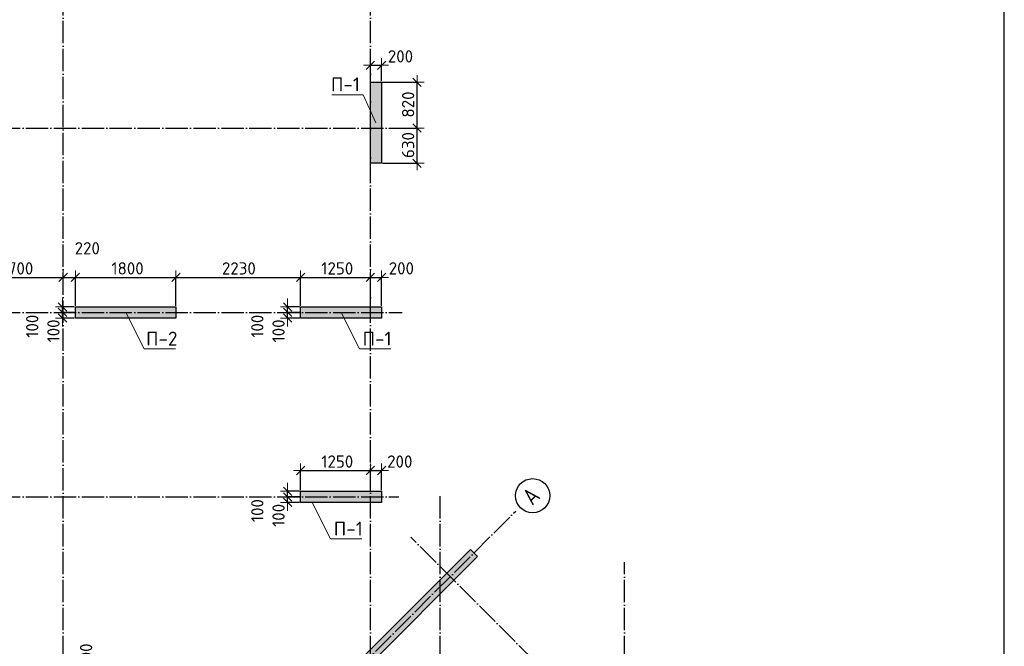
# Model space of a CAD drawing. Header units: millimetres. Extents: x -3495 to 109513, y -3287 to 62337.
# Tile 33 of 41: x 57622 to 75250, y 19126 to 30338. Entities that reach past the tile are written whole.
import ezdxf

# ---------------------------------------------------------------- set-up
doc = ezdxf.new("R2010")
doc.units = ezdxf.units.MM
doc.header["$PDMODE"] = 65
doc.linetypes.add('______11', pattern=[500, 400, -50, 0, -50])
doc.linetypes.add('______5', pattern=[1100, 800, -100, 100, -100])
for name, color, linetype, lineweight in [('Standard', 7, 'Continuous', 25), ('Высотная отметка (отверстия)', 7, 'Continuous', 13), ('Размерная линия_ общее', 7, 'Continuous', 13)]:
    doc.layers.add(name, color=color, linetype=linetype, lineweight=lineweight)
doc.layers.add('Осевая линия_ общее', color=7, linetype='______5', lineweight=13, true_color=0xa0a0a0)
doc.styles.add('ISOCPEUR', font='ISOCPEUR')
doc.dimstyles.new('DIMSTYLE_11', dxfattribs={"dimtxt": 220, "dimasz": 250, "dimexe": 0, "dimexo": 0, "dimgap": 110, "dimtad": 2, "dimdec": 0, "dimrnd": 5, "dimzin": 12, "dimdsep": 46, "dimtxsty": 'ISOCPEUR', "dimblk1": 'ALL_ML_STRICH', "dimblk2": 'ALL_ML_STRICH', "dimsah": 1, "dimcen": 0, "dimclrd": 7, "dimclre": 256, "dimclrt": 7, "dimadec": 0, "dimazin": 0, "dimtfac": 1, "dimtdec": 0, "dimtix": 1, "dimtmove": 2, "dimatfit": 3, "dimfxl": 0, "dimtvp": 1.2, "dimtzin": 0, "dimlwd": 0, "dimlwe": -3, "dimarcsym": 0})
doc.dimstyles.new('DIMSTYLE_3', dxfattribs={"dimtxt": 220, "dimasz": 250, "dimexe": 0, "dimexo": 0, "dimgap": 110, "dimtad": 2, "dimdec": 0, "dimrnd": 5, "dimzin": 12, "dimdsep": 46, "dimtxsty": 'ISOCPEUR', "dimblk1": 'ALL_ML_STRICH', "dimblk2": 'ALL_ML_STRICH', "dimsah": 1, "dimcen": 0, "dimclrd": 7, "dimclre": 256, "dimclrt": 7, "dimadec": 0, "dimazin": 0, "dimtfac": 1, "dimtdec": 0, "dimtix": 1, "dimtmove": 2, "dimatfit": 3, "dimfxl": 0, "dimtzin": 0, "dimlwd": 0, "dimlwe": -3, "dimarcsym": 0})

# ---------------------------------------------------------------- blocks, each defined once
blk = doc.blocks.new('СЛОЖНЫЙ_ОБЪЕКТ_0')
at = {"layer": 'Осевая линия_ общее', "color": 253, "linetype": '______11', "lineweight": -3, "true_color": 0xa0a0a0, "transparency": 33554687}
for p, q in [((58400, -2590), (58400, 47490)), ((63900, -2590), (63900, 47490)), ((47230, 28400), (64470, 28400)), ((47230, 25100), (64470, 25100)), ((47230, 21800), (64410, 21800)), ((65150, -2590), (65150, 21840)), ((50552, 5594), (66505, 21547)), ((71087, 14617), (64624, 21080)), ((68450, -2590), (68450, 20630))]:
    blk.add_line(p, q, dxfattribs=at)
at = {"layer": 'Осевая линия_ общее', "color": 7, "linetype": 'Continuous', "lineweight": 25, "transparency": 33554687}
blk.add_circle((66805, 21820), 306, dxfattribs=at)
at = {"layer": 'Осевая линия_ общее', "color": 7, "linetype": 'Continuous', "lineweight": 25, "transparency": 33554687, "insert": (66802, 21632), "char_height": 300, "width": 392.65, "attachment_point": 7, "rotation": 45, "style": 'ISOCPEUR'}
blk.add_mtext('\\W0.82;А', dxfattribs=at)
blk = doc.blocks.new('ALL_ML_STRICH')
at = {"color": 0, "linetype": 'ByBlock', "lineweight": -2}
for p, q in [((-1, 0), (0.5, 0)), ((-0.3, -0.3), (0.3, 0.3)), ((0, -0.5), (0, 0.5))]:
    blk.add_line(p, q, dxfattribs=at)
blk = doc.blocks.new('*D207')
at = {"layer": 'DEFPOINTS', "color": 7, "linetype": 'Continuous', "lineweight": 13, "transparency": 33554687}
for p in [(58500, 18600), (58500, 18500), (58970, 18500)]:
    blk.add_point(p, dxfattribs=at)
at = {"layer": 'Размерная линия_ общее', "color": 253, "linetype": 'Continuous', "lineweight": -2, "true_color": 0xa0a0a0, "transparency": 33554687}
for p, q in [((58520, 18600), (58970, 18600)), ((58520, 18500), (58970, 18500))]:
    blk.add_line(p, q, dxfattribs=at)
at = {"layer": 'Размерная линия_ общее', "color": 7, "linetype": 'Continuous', "lineweight": -2, "transparency": 33554687}
blk.add_line((58970, 18500), (58970, 18600), dxfattribs=at)
at = {"layer": 'Размерная линия_ общее', "color": 7, "linetype": 'Continuous', "lineweight": 13, "transparency": 33554687, "xscale": 250, "yscale": 250, "zscale": 250}
for p, rotation in [((58970, 18500), 270), ((58970, 18600), 90)]:
    blk.add_blockref('ALL_ML_STRICH', p, dxfattribs=dict(at, rotation=rotation))
at = {"layer": 'Размерная линия_ общее', "color": 7, "linetype": 'Continuous', "lineweight": 13, "transparency": 33554687, "insert": (58811, 18971), "char_height": 220, "width": 660, "attachment_point": 5, "rotation": 90, "style": 'ISOCPEUR'}
blk.add_mtext('\\A1;{100}', dxfattribs=at)
blk = doc.blocks.new('*D208')
at = {"layer": 'DEFPOINTS', "color": 7, "linetype": 'Continuous', "lineweight": 13, "transparency": 33554687}
for p in [(62650, 22272), (62650, 21900), (63900, 21900)]:
    blk.add_point(p, dxfattribs=at)
at = {"layer": 'Размерная линия_ общее', "color": 253, "linetype": 'Continuous', "lineweight": -2, "true_color": 0xa0a0a0, "transparency": 33554687}
for p, q in [((62650, 21920), (62650, 22272)), ((63900, 21920), (63900, 22272))]:
    blk.add_line(p, q, dxfattribs=at)
at = {"layer": 'Размерная линия_ общее', "color": 7, "linetype": 'Continuous', "lineweight": -2, "transparency": 33554687}
blk.add_line((62650, 22272), (63900, 22272), dxfattribs=at)
at = {"layer": 'Размерная линия_ общее', "color": 7, "linetype": 'Continuous', "lineweight": 13, "transparency": 33554687, "xscale": 250, "yscale": 250, "zscale": 250, "rotation": 180}
blk.add_blockref('ALL_ML_STRICH', (62650, 22272), dxfattribs=at)
at = {"layer": 'Размерная линия_ общее', "color": 7, "linetype": 'Continuous', "lineweight": 13, "transparency": 33554687, "xscale": 250, "yscale": 250, "zscale": 250}
blk.add_blockref('ALL_ML_STRICH', (63900, 22272), dxfattribs=at)
at = {"layer": 'Размерная линия_ общее', "color": 7, "linetype": 'Continuous', "lineweight": 13, "transparency": 33554687, "insert": (63308, 22432), "char_height": 220, "width": 880, "attachment_point": 5, "style": 'ISOCPEUR'}
blk.add_mtext('\\A1;{1250}', dxfattribs=at)
blk = doc.blocks.new('*D209')
at = {"layer": 'DEFPOINTS', "color": 7, "linetype": 'Continuous', "lineweight": 13, "transparency": 33554687}
for p in [(63900, 22272), (63900, 21900), (64100, 21900)]:
    blk.add_point(p, dxfattribs=at)
at = {"layer": 'Размерная линия_ общее', "color": 253, "linetype": 'Continuous', "lineweight": -2, "true_color": 0xa0a0a0, "transparency": 33554687}
for p, q in [((63900, 21920), (63900, 22272)), ((64100, 21920), (64100, 22272))]:
    blk.add_line(p, q, dxfattribs=at)
at = {"layer": 'Размерная линия_ общее', "color": 7, "linetype": 'Continuous', "lineweight": -2, "transparency": 33554687}
blk.add_line((63900, 22272), (64100, 22272), dxfattribs=at)
at = {"layer": 'Размерная линия_ общее', "color": 7, "linetype": 'Continuous', "lineweight": 13, "transparency": 33554687, "xscale": 250, "yscale": 250, "zscale": 250, "rotation": 180}
blk.add_blockref('ALL_ML_STRICH', (63900, 22272), dxfattribs=at)
at = {"layer": 'Размерная линия_ общее', "color": 7, "linetype": 'Continuous', "lineweight": 13, "transparency": 33554687, "xscale": 250, "yscale": 250, "zscale": 250}
blk.add_blockref('ALL_ML_STRICH', (64100, 22272), dxfattribs=at)
at = {"layer": 'Размерная линия_ общее', "color": 7, "linetype": 'Continuous', "lineweight": 13, "transparency": 33554687, "insert": (64427, 22432), "char_height": 220, "width": 660, "attachment_point": 5, "style": 'ISOCPEUR'}
blk.add_mtext('\\A1;{200}', dxfattribs=at)
blk = doc.blocks.new('*D216')
at = {"layer": 'DEFPOINTS', "color": 7, "linetype": 'Continuous', "lineweight": 13, "transparency": 33554687}
for p in [(64292, 28400), (64100, 27770), (64736, 27770)]:
    blk.add_point(p, dxfattribs=at)
at = {"layer": 'Размерная линия_ общее', "color": 253, "linetype": 'Continuous', "lineweight": -2, "true_color": 0xa0a0a0, "transparency": 33554687}
for p, q in [((64312, 28400), (64736, 28400)), ((64120, 27770), (64736, 27770))]:
    blk.add_line(p, q, dxfattribs=at)
at = {"layer": 'Размерная линия_ общее', "color": 7, "linetype": 'Continuous', "lineweight": -2, "transparency": 33554687}
blk.add_line((64736, 27770), (64736, 28400), dxfattribs=at)
at = {"layer": 'Размерная линия_ общее', "color": 7, "linetype": 'Continuous', "lineweight": 13, "transparency": 33554687, "xscale": 250, "yscale": 250, "zscale": 250}
for p, rotation in [((64736, 28400), 90), ((64736, 27770), 270)]:
    blk.add_blockref('ALL_ML_STRICH', p, dxfattribs=dict(at, rotation=rotation))
at = {"layer": 'Размерная линия_ общее', "color": 7, "linetype": 'Continuous', "lineweight": 13, "transparency": 33554687, "insert": (64576, 28096), "char_height": 220, "width": 660, "attachment_point": 5, "rotation": 90, "style": 'ISOCPEUR'}
blk.add_mtext('\\A1;{630}', dxfattribs=at)
blk = doc.blocks.new('*D217')
at = {"layer": 'DEFPOINTS', "color": 7, "linetype": 'Continuous', "lineweight": 13, "transparency": 33554687}
for p in [(64100, 29220), (64292, 28400), (64736, 28400)]:
    blk.add_point(p, dxfattribs=at)
at = {"layer": 'Размерная линия_ общее', "color": 253, "linetype": 'Continuous', "lineweight": -2, "true_color": 0xa0a0a0, "transparency": 33554687}
for p, q in [((64120, 29220), (64736, 29220)), ((64312, 28400), (64736, 28400))]:
    blk.add_line(p, q, dxfattribs=at)
at = {"layer": 'Размерная линия_ общее', "color": 7, "linetype": 'Continuous', "lineweight": -2, "transparency": 33554687}
blk.add_line((64736, 28400), (64736, 29220), dxfattribs=at)
at = {"layer": 'Размерная линия_ общее', "color": 7, "linetype": 'Continuous', "lineweight": 13, "transparency": 33554687, "xscale": 250, "yscale": 250, "zscale": 250}
for p, rotation in [((64736, 29220), 90), ((64736, 28400), 270)]:
    blk.add_blockref('ALL_ML_STRICH', p, dxfattribs=dict(at, rotation=rotation))
at = {"layer": 'Размерная линия_ общее', "color": 7, "linetype": 'Continuous', "lineweight": 13, "transparency": 33554687, "insert": (64576, 28821), "char_height": 220, "width": 660, "attachment_point": 5, "rotation": 90, "style": 'ISOCPEUR'}
blk.add_mtext('\\A1;{820}', dxfattribs=at)
blk = doc.blocks.new('*D232')
at = {"layer": 'DEFPOINTS', "color": 7, "linetype": 'Continuous', "lineweight": 13, "transparency": 33554687}
for p in [(62418, 21700), (62650, 21800), (62650, 21700)]:
    blk.add_point(p, dxfattribs=at)
at = {"layer": 'Размерная линия_ общее', "color": 253, "linetype": 'Continuous', "lineweight": -2, "true_color": 0xa0a0a0, "transparency": 33554687}
for p, q in [((62630, 21800), (62418, 21800)), ((62630, 21700), (62418, 21700))]:
    blk.add_line(p, q, dxfattribs=at)
at = {"layer": 'Размерная линия_ общее', "color": 7, "linetype": 'Continuous', "lineweight": -2, "transparency": 33554687}
blk.add_line((62418, 21700), (62418, 21800), dxfattribs=at)
at = {"layer": 'Размерная линия_ общее', "color": 7, "linetype": 'Continuous', "lineweight": 13, "transparency": 33554687, "xscale": 250, "yscale": 250, "zscale": 250}
for p, rotation in [((62418, 21700), 270), ((62418, 21800), 90)]:
    blk.add_blockref('ALL_ML_STRICH', p, dxfattribs=dict(at, rotation=rotation))
at = {"layer": 'Размерная линия_ общее', "color": 7, "linetype": 'Continuous', "lineweight": 13, "transparency": 33554687, "insert": (62256, 21469), "char_height": 220, "width": 660, "attachment_point": 5, "rotation": 90, "style": 'ISOCPEUR'}
blk.add_mtext('\\A1;{100}', dxfattribs=at)
blk = doc.blocks.new('*D233')
at = {"layer": 'DEFPOINTS', "color": 7, "linetype": 'Continuous', "lineweight": 13, "transparency": 33554687}
for p in [(62650, 21900), (62418, 21800), (62650, 21800)]:
    blk.add_point(p, dxfattribs=at)
at = {"layer": 'Размерная линия_ общее', "color": 253, "linetype": 'Continuous', "lineweight": -2, "true_color": 0xa0a0a0, "transparency": 33554687}
for p, q in [((62630, 21900), (62418, 21900)), ((62630, 21800), (62418, 21800))]:
    blk.add_line(p, q, dxfattribs=at)
at = {"layer": 'Размерная линия_ общее', "color": 7, "linetype": 'Continuous', "lineweight": -2, "transparency": 33554687}
blk.add_line((62418, 21800), (62418, 21900), dxfattribs=at)
at = {"layer": 'Размерная линия_ общее', "color": 7, "linetype": 'Continuous', "lineweight": 13, "transparency": 33554687, "xscale": 250, "yscale": 250, "zscale": 250}
for p, rotation in [((62418, 21800), 270), ((62418, 21900), 90)]:
    blk.add_blockref('ALL_ML_STRICH', p, dxfattribs=dict(at, rotation=rotation))
at = {"layer": 'Размерная линия_ общее', "color": 7, "linetype": 'Continuous', "lineweight": 13, "transparency": 33554687, "insert": (61876, 21554), "char_height": 220, "width": 660, "attachment_point": 5, "rotation": 90, "style": 'ISOCPEUR'}
blk.add_mtext('\\A1;{100}', dxfattribs=at)
blk = doc.blocks.new('*D246')
at = {"layer": 'DEFPOINTS', "color": 7, "linetype": 'Continuous', "lineweight": 13, "transparency": 33554687}
for p in [(62650, 25100), (62418, 25000), (62650, 25000)]:
    blk.add_point(p, dxfattribs=at)
at = {"layer": 'Размерная линия_ общее', "color": 253, "linetype": 'Continuous', "lineweight": -2, "true_color": 0xa0a0a0, "transparency": 33554687}
for p, q in [((62630, 25100), (62418, 25100)), ((62630, 25000), (62418, 25000))]:
    blk.add_line(p, q, dxfattribs=at)
at = {"layer": 'Размерная линия_ общее', "color": 7, "linetype": 'Continuous', "lineweight": -2, "transparency": 33554687}
blk.add_line((62418, 25000), (62418, 25100), dxfattribs=at)
at = {"layer": 'Размерная линия_ общее', "color": 7, "linetype": 'Continuous', "lineweight": 13, "transparency": 33554687, "xscale": 250, "yscale": 250, "zscale": 250}
for p, rotation in [((62418, 25000), 270), ((62418, 25100), 90)]:
    blk.add_blockref('ALL_ML_STRICH', p, dxfattribs=dict(at, rotation=rotation))
at = {"layer": 'Размерная линия_ общее', "color": 7, "linetype": 'Continuous', "lineweight": 13, "transparency": 33554687, "insert": (62256, 24769), "char_height": 220, "width": 660, "attachment_point": 5, "rotation": 90, "style": 'ISOCPEUR'}
blk.add_mtext('\\A1;{100}', dxfattribs=at)
blk = doc.blocks.new('*D247')
at = {"layer": 'DEFPOINTS', "color": 7, "linetype": 'Continuous', "lineweight": 13, "transparency": 33554687}
for p in [(62418, 25100), (62650, 25200), (62650, 25100)]:
    blk.add_point(p, dxfattribs=at)
at = {"layer": 'Размерная линия_ общее', "color": 253, "linetype": 'Continuous', "lineweight": -2, "true_color": 0xa0a0a0, "transparency": 33554687}
for p, q in [((62630, 25200), (62418, 25200)), ((62630, 25100), (62418, 25100))]:
    blk.add_line(p, q, dxfattribs=at)
at = {"layer": 'Размерная линия_ общее', "color": 7, "linetype": 'Continuous', "lineweight": -2, "transparency": 33554687}
blk.add_line((62418, 25100), (62418, 25200), dxfattribs=at)
at = {"layer": 'Размерная линия_ общее', "color": 7, "linetype": 'Continuous', "lineweight": 13, "transparency": 33554687, "xscale": 250, "yscale": 250, "zscale": 250}
for p, rotation in [((62418, 25100), 270), ((62418, 25200), 90)]:
    blk.add_blockref('ALL_ML_STRICH', p, dxfattribs=dict(at, rotation=rotation))
at = {"layer": 'Размерная линия_ общее', "color": 7, "linetype": 'Continuous', "lineweight": 13, "transparency": 33554687, "insert": (61876, 24854), "char_height": 220, "width": 660, "attachment_point": 5, "rotation": 90, "style": 'ISOCPEUR'}
blk.add_mtext('\\A1;{100}', dxfattribs=at)
blk = doc.blocks.new('*D278')
at = {"layer": 'DEFPOINTS', "color": 7, "linetype": 'Continuous', "lineweight": 13, "transparency": 33554687}
for p in [(58620, 25100), (58388, 25000), (58620, 25000)]:
    blk.add_point(p, dxfattribs=at)
at = {"layer": 'Размерная линия_ общее', "color": 253, "linetype": 'Continuous', "lineweight": -2, "true_color": 0xa0a0a0, "transparency": 33554687}
for p, q in [((58600, 25100), (58388, 25100)), ((58600, 25000), (58388, 25000))]:
    blk.add_line(p, q, dxfattribs=at)
at = {"layer": 'Размерная линия_ общее', "color": 7, "linetype": 'Continuous', "lineweight": -2, "transparency": 33554687}
blk.add_line((58388, 25000), (58388, 25100), dxfattribs=at)
at = {"layer": 'Размерная линия_ общее', "color": 7, "linetype": 'Continuous', "lineweight": 13, "transparency": 33554687, "xscale": 250, "yscale": 250, "zscale": 250}
for p, rotation in [((58388, 25000), 270), ((58388, 25100), 90)]:
    blk.add_blockref('ALL_ML_STRICH', p, dxfattribs=dict(at, rotation=rotation))
at = {"layer": 'Размерная линия_ общее', "color": 7, "linetype": 'Continuous', "lineweight": 13, "transparency": 33554687, "insert": (58226, 24769), "char_height": 220, "width": 660, "attachment_point": 5, "rotation": 90, "style": 'ISOCPEUR'}
blk.add_mtext('\\A1;{100}', dxfattribs=at)
blk = doc.blocks.new('*D279')
at = {"layer": 'DEFPOINTS', "color": 7, "linetype": 'Continuous', "lineweight": 13, "transparency": 33554687}
for p in [(58388, 25100), (58620, 25200), (58620, 25100)]:
    blk.add_point(p, dxfattribs=at)
at = {"layer": 'Размерная линия_ общее', "color": 253, "linetype": 'Continuous', "lineweight": -2, "true_color": 0xa0a0a0, "transparency": 33554687}
for p, q in [((58600, 25200), (58388, 25200)), ((58600, 25100), (58388, 25100))]:
    blk.add_line(p, q, dxfattribs=at)
at = {"layer": 'Размерная линия_ общее', "color": 7, "linetype": 'Continuous', "lineweight": -2, "transparency": 33554687}
blk.add_line((58388, 25100), (58388, 25200), dxfattribs=at)
at = {"layer": 'Размерная линия_ общее', "color": 7, "linetype": 'Continuous', "lineweight": 13, "transparency": 33554687, "xscale": 250, "yscale": 250, "zscale": 250}
for p, rotation in [((58388, 25100), 270), ((58388, 25200), 90)]:
    blk.add_blockref('ALL_ML_STRICH', p, dxfattribs=dict(at, rotation=rotation))
at = {"layer": 'Размерная линия_ общее', "color": 7, "linetype": 'Continuous', "lineweight": 13, "transparency": 33554687, "insert": (57846, 24854), "char_height": 220, "width": 660, "attachment_point": 5, "rotation": 90, "style": 'ISOCPEUR'}
blk.add_mtext('\\A1;{100}', dxfattribs=at)
blk = doc.blocks.new('*D335')
at = {"layer": 'DEFPOINTS', "color": 7, "linetype": 'Continuous', "lineweight": 13, "transparency": 33554687}
for p in [(63900, 29523), (63900, 29220), (64100, 29220)]:
    blk.add_point(p, dxfattribs=at)
at = {"layer": 'Размерная линия_ общее', "color": 253, "linetype": 'Continuous', "lineweight": -2, "true_color": 0xa0a0a0, "transparency": 33554687}
for p, q in [((63900, 29240), (63900, 29523)), ((64100, 29240), (64100, 29523))]:
    blk.add_line(p, q, dxfattribs=at)
at = {"layer": 'Размерная линия_ общее', "color": 7, "linetype": 'Continuous', "lineweight": -2, "transparency": 33554687}
blk.add_line((63900, 29523), (64100, 29523), dxfattribs=at)
at = {"layer": 'Размерная линия_ общее', "color": 7, "linetype": 'Continuous', "lineweight": 13, "transparency": 33554687, "xscale": 250, "yscale": 250, "zscale": 250, "rotation": 180}
blk.add_blockref('ALL_ML_STRICH', (63900, 29523), dxfattribs=at)
at = {"layer": 'Размерная линия_ общее', "color": 7, "linetype": 'Continuous', "lineweight": 13, "transparency": 33554687, "xscale": 250, "yscale": 250, "zscale": 250}
blk.add_blockref('ALL_ML_STRICH', (64100, 29523), dxfattribs=at)
at = {"layer": 'Размерная линия_ общее', "color": 7, "linetype": 'Continuous', "lineweight": 13, "transparency": 33554687, "insert": (64439, 29682), "char_height": 220, "width": 660, "attachment_point": 5, "style": 'ISOCPEUR'}
blk.add_mtext('\\A1;{200}', dxfattribs=at)
blk = doc.blocks.new('*D345')
at = {"layer": 'DEFPOINTS', "color": 7, "linetype": 'Continuous', "lineweight": 13, "transparency": 33554687}
for p in [(56700, 25728), (58400, 25481), (56700, 25380)]:
    blk.add_point(p, dxfattribs=at)
at = {"layer": 'Размерная линия_ общее', "color": 253, "linetype": 'Continuous', "lineweight": -2, "true_color": 0xa0a0a0, "transparency": 33554687}
for p, q in [((56700, 25400), (56700, 25728)), ((58400, 25501), (58400, 25728))]:
    blk.add_line(p, q, dxfattribs=at)
at = {"layer": 'Размерная линия_ общее', "color": 7, "linetype": 'Continuous', "lineweight": -2, "transparency": 33554687}
blk.add_line((56700, 25728), (58400, 25728), dxfattribs=at)
at = {"layer": 'Размерная линия_ общее', "color": 7, "linetype": 'Continuous', "lineweight": 13, "transparency": 33554687, "xscale": 250, "yscale": 250, "zscale": 250, "rotation": 180}
blk.add_blockref('ALL_ML_STRICH', (56700, 25728), dxfattribs=at)
at = {"layer": 'Размерная линия_ общее', "color": 7, "linetype": 'Continuous', "lineweight": 13, "transparency": 33554687, "xscale": 250, "yscale": 250, "zscale": 250}
blk.add_blockref('ALL_ML_STRICH', (58400, 25728), dxfattribs=at)
at = {"layer": 'Размерная линия_ общее', "color": 7, "linetype": 'Continuous', "lineweight": 13, "transparency": 33554687, "insert": (57583, 25888), "char_height": 220, "width": 880, "attachment_point": 5, "style": 'ISOCPEUR'}
blk.add_mtext('\\A1;{1700}', dxfattribs=at)
blk = doc.blocks.new('*D346')
at = {"layer": 'DEFPOINTS', "color": 7, "linetype": 'Continuous', "lineweight": 13, "transparency": 33554687}
for p in [(58400, 25728), (58400, 25481), (58620, 25200)]:
    blk.add_point(p, dxfattribs=at)
at = {"layer": 'Размерная линия_ общее', "color": 253, "linetype": 'Continuous', "lineweight": -2, "true_color": 0xa0a0a0, "transparency": 33554687}
for p, q in [((58400, 25501), (58400, 25728)), ((58620, 25220), (58620, 25728))]:
    blk.add_line(p, q, dxfattribs=at)
at = {"layer": 'Размерная линия_ общее', "color": 7, "linetype": 'Continuous', "lineweight": -2, "transparency": 33554687}
blk.add_line((58400, 25728), (58620, 25728), dxfattribs=at)
at = {"layer": 'Размерная линия_ общее', "color": 7, "linetype": 'Continuous', "lineweight": 13, "transparency": 33554687, "xscale": 250, "yscale": 250, "zscale": 250, "rotation": 180}
blk.add_blockref('ALL_ML_STRICH', (58400, 25728), dxfattribs=at)
at = {"layer": 'Размерная линия_ общее', "color": 7, "linetype": 'Continuous', "lineweight": 13, "transparency": 33554687, "xscale": 250, "yscale": 250, "zscale": 250}
blk.add_blockref('ALL_ML_STRICH', (58620, 25728), dxfattribs=at)
at = {"layer": 'Размерная линия_ общее', "color": 7, "linetype": 'Continuous', "lineweight": 13, "transparency": 33554687, "insert": (58832, 26248), "char_height": 220, "width": 660, "attachment_point": 5, "style": 'ISOCPEUR'}
blk.add_mtext('\\A1;{220}', dxfattribs=at)
blk = doc.blocks.new('*D347')
at = {"layer": 'DEFPOINTS', "color": 7, "linetype": 'Continuous', "lineweight": 13, "transparency": 33554687}
for p in [(58620, 25728), (58620, 25200), (60420, 25200)]:
    blk.add_point(p, dxfattribs=at)
at = {"layer": 'Размерная линия_ общее', "color": 253, "linetype": 'Continuous', "lineweight": -2, "true_color": 0xa0a0a0, "transparency": 33554687}
for p, q in [((58620, 25220), (58620, 25728)), ((60420, 25220), (60420, 25728))]:
    blk.add_line(p, q, dxfattribs=at)
at = {"layer": 'Размерная линия_ общее', "color": 7, "linetype": 'Continuous', "lineweight": -2, "transparency": 33554687}
blk.add_line((58620, 25728), (60420, 25728), dxfattribs=at)
at = {"layer": 'Размерная линия_ общее', "color": 7, "linetype": 'Continuous', "lineweight": 13, "transparency": 33554687, "xscale": 250, "yscale": 250, "zscale": 250, "rotation": 180}
blk.add_blockref('ALL_ML_STRICH', (58620, 25728), dxfattribs=at)
at = {"layer": 'Размерная линия_ общее', "color": 7, "linetype": 'Continuous', "lineweight": 13, "transparency": 33554687, "xscale": 250, "yscale": 250, "zscale": 250}
blk.add_blockref('ALL_ML_STRICH', (60420, 25728), dxfattribs=at)
at = {"layer": 'Размерная линия_ общее', "color": 7, "linetype": 'Continuous', "lineweight": 13, "transparency": 33554687, "insert": (59553, 25888), "char_height": 220, "width": 880, "attachment_point": 5, "style": 'ISOCPEUR'}
blk.add_mtext('\\A1;{1800}', dxfattribs=at)
blk = doc.blocks.new('*D348')
at = {"layer": 'DEFPOINTS', "color": 7, "linetype": 'Continuous', "lineweight": 13, "transparency": 33554687}
for p in [(60420, 25728), (60420, 25200), (62650, 25200)]:
    blk.add_point(p, dxfattribs=at)
at = {"layer": 'Размерная линия_ общее', "color": 253, "linetype": 'Continuous', "lineweight": -2, "true_color": 0xa0a0a0, "transparency": 33554687}
for p, q in [((60420, 25220), (60420, 25728)), ((62650, 25220), (62650, 25728))]:
    blk.add_line(p, q, dxfattribs=at)
at = {"layer": 'Размерная линия_ общее', "color": 7, "linetype": 'Continuous', "lineweight": -2, "transparency": 33554687}
blk.add_line((60420, 25728), (62650, 25728), dxfattribs=at)
at = {"layer": 'Размерная линия_ общее', "color": 7, "linetype": 'Continuous', "lineweight": 13, "transparency": 33554687, "xscale": 250, "yscale": 250, "zscale": 250, "rotation": 180}
blk.add_blockref('ALL_ML_STRICH', (60420, 25728), dxfattribs=at)
at = {"layer": 'Размерная линия_ общее', "color": 7, "linetype": 'Continuous', "lineweight": 13, "transparency": 33554687, "xscale": 250, "yscale": 250, "zscale": 250}
blk.add_blockref('ALL_ML_STRICH', (62650, 25728), dxfattribs=at)
at = {"layer": 'Размерная линия_ общее', "color": 7, "linetype": 'Continuous', "lineweight": 13, "transparency": 33554687, "insert": (61546, 25888), "char_height": 220, "width": 880, "attachment_point": 5, "style": 'ISOCPEUR'}
blk.add_mtext('\\A1;{2230}', dxfattribs=at)
blk = doc.blocks.new('*D349')
at = {"layer": 'DEFPOINTS', "color": 7, "linetype": 'Continuous', "lineweight": 13, "transparency": 33554687}
for p in [(62650, 25728), (62650, 25200), (63900, 25200)]:
    blk.add_point(p, dxfattribs=at)
at = {"layer": 'Размерная линия_ общее', "color": 253, "linetype": 'Continuous', "lineweight": -2, "true_color": 0xa0a0a0, "transparency": 33554687}
for p, q in [((62650, 25220), (62650, 25728)), ((63900, 25220), (63900, 25728))]:
    blk.add_line(p, q, dxfattribs=at)
at = {"layer": 'Размерная линия_ общее', "color": 7, "linetype": 'Continuous', "lineweight": -2, "transparency": 33554687}
blk.add_line((62650, 25728), (63900, 25728), dxfattribs=at)
at = {"layer": 'Размерная линия_ общее', "color": 7, "linetype": 'Continuous', "lineweight": 13, "transparency": 33554687, "xscale": 250, "yscale": 250, "zscale": 250, "rotation": 180}
blk.add_blockref('ALL_ML_STRICH', (62650, 25728), dxfattribs=at)
at = {"layer": 'Размерная линия_ общее', "color": 7, "linetype": 'Continuous', "lineweight": 13, "transparency": 33554687, "xscale": 250, "yscale": 250, "zscale": 250}
blk.add_blockref('ALL_ML_STRICH', (63900, 25728), dxfattribs=at)
at = {"layer": 'Размерная линия_ общее', "color": 7, "linetype": 'Continuous', "lineweight": 13, "transparency": 33554687, "insert": (63308, 25888), "char_height": 220, "width": 880, "attachment_point": 5, "style": 'ISOCPEUR'}
blk.add_mtext('\\A1;{1250}', dxfattribs=at)
blk = doc.blocks.new('*D350')
at = {"layer": 'DEFPOINTS', "color": 7, "linetype": 'Continuous', "lineweight": 13, "transparency": 33554687}
for p in [(63900, 25728), (63900, 25200), (64100, 25200)]:
    blk.add_point(p, dxfattribs=at)
at = {"layer": 'Размерная линия_ общее', "color": 253, "linetype": 'Continuous', "lineweight": -2, "true_color": 0xa0a0a0, "transparency": 33554687}
for p, q in [((63900, 25220), (63900, 25728)), ((64100, 25220), (64100, 25728))]:
    blk.add_line(p, q, dxfattribs=at)
at = {"layer": 'Размерная линия_ общее', "color": 7, "linetype": 'Continuous', "lineweight": -2, "transparency": 33554687}
blk.add_line((63900, 25728), (64100, 25728), dxfattribs=at)
at = {"layer": 'Размерная линия_ общее', "color": 7, "linetype": 'Continuous', "lineweight": 13, "transparency": 33554687, "xscale": 250, "yscale": 250, "zscale": 250, "rotation": 180}
blk.add_blockref('ALL_ML_STRICH', (63900, 25728), dxfattribs=at)
at = {"layer": 'Размерная линия_ общее', "color": 7, "linetype": 'Continuous', "lineweight": 13, "transparency": 33554687, "xscale": 250, "yscale": 250, "zscale": 250}
blk.add_blockref('ALL_ML_STRICH', (64100, 25728), dxfattribs=at)
at = {"layer": 'Размерная линия_ общее', "color": 7, "linetype": 'Continuous', "lineweight": 13, "transparency": 33554687, "insert": (64455, 25889), "char_height": 220, "width": 660, "attachment_point": 5, "style": 'ISOCPEUR'}
blk.add_mtext('\\A1;{200}', dxfattribs=at)

msp = doc.modelspace()

# ---------------------------------------------------------------- hatches: boundary and pattern name
at = {"linetype": 'Continuous', "lineweight": 13, "transparency": 33554687}
for points in [[(63900, 27769.8), (64100, 27769.8), (64100, 29219.8), (63900, 29219.8)], [(58620, 25200), (58620, 25000), (60420, 25000), (60420, 25200)], [(64100, 21700), (64100, 21900), (62650, 21900), (62650, 21700)], [(59511.2, 14680.6), (59638.5, 14553.3), (65818.6, 20733.4), (65691.3, 20860.7)]]:
    msp.add_hatch(color=7, dxfattribs=at).paths.add_polyline_path(points)
at = {"layer": 'Standard', "linetype": 'Continuous', "lineweight": 13, "transparency": 33554687}
msp.add_hatch(color=7, dxfattribs=at).paths.add_polyline_path([(64100, 25000), (64100, 25200), (62650, 25200), (62650, 25000)])

# ---------------------------------------------------------------- linework, layer by layer
at = {"color": 7, "linetype": 'Continuous', "lineweight": -3, "transparency": 33554687}
for p, q in [((63900, 27769.8), (63900, 29219.8)), ((63900, 29219.8), (64100, 29219.8)), ((64100, 29219.8), (64100, 27769.8)), ((64100, 27769.8), (63900, 27769.8)), ((58620, 25000), (58620, 25200)), ((58620, 25200), (60420, 25200)), ((60420, 25200), (60420, 25000)), ((60420, 25000), (58620, 25000)), ((62650, 21700), (62650, 21900)), ((62650, 21900), (64100, 21900)), ((64100, 21900), (64100, 21700)), ((64100, 21700), (62650, 21700)), ((59511.2, 14680.6), (65691.3, 20860.7)), ((65691.3, 20860.7), (65818.6, 20733.4)), ((65818.6, 20733.4), (59638.5, 14553.3))]:
    msp.add_line(p, q, dxfattribs=at)
at = {"layer": 'Standard', "color": 7, "linetype": 'Continuous', "lineweight": -3, "transparency": 33554687}
for p, q in [((62650, 25000), (62650, 25200)), ((62650, 25200), (64100, 25200)), ((64100, 25200), (64100, 25000)), ((64100, 25000), (62650, 25000))]:
    msp.add_line(p, q, dxfattribs=at)
at = {"layer": 'Standard', "color": 7, "linetype": 'Continuous', "lineweight": 25, "transparency": 33554687}
msp.add_lwpolyline([(49650, -350.2), (75250, -350.2), (75250, 46690), (49650, 46690), (49650, -350.2)], dxfattribs=at)
at = {"layer": 'Высотная отметка (отверстия)', "color": 7, "linetype": 'Continuous', "lineweight": 13, "transparency": 33554687}
for points in [[(64000, 28494.8), (63769.3, 28996.7), (63209.3, 28996.7)], [(59520, 25100), (59851.2, 24446.5), (60411.2, 24446.5)], [(59520, 25100), (59851.2, 24446.5), (60411.2, 24446.5)], [(63375, 25100), (63706.2, 24446.5), (64266.2, 24446.5)], [(63375, 25100), (63706.2, 24446.5), (64266.2, 24446.5)], [(62858.1, 21700), (63189.3, 21046.5), (63749.3, 21046.5)]]:
    msp.add_lwpolyline(points, dxfattribs=at)

# ---------------------------------------------------------------- block references
at = {"layer": 'Осевая линия_ общее', "color": 253, "linetype": '______11', "lineweight": -3, "true_color": 0xa0a0a0, "transparency": 33554687}
msp.add_blockref('СЛОЖНЫЙ_ОБЪЕКТ_0', (0, 0), dxfattribs=at)

# ---------------------------------------------------------------- texts
at = {"layer": 'Высотная отметка (отверстия)', "color": 7, "linetype": 'Continuous', "lineweight": 13, "transparency": 33554687, "char_height": 250, "attachment_point": 8, "style": 'ISOCPEUR'}
for s, insert, width in [('\\A1;{\\fISOCPEUR|i0|b0;\\H250.000000;\\W1.000000;\\C7;П-1}\\P', (63454.3, 29056.7), 604.167), ('\\A1;{\\fISOCPEUR|i0|b0;\\H250.000000;\\W1.000000;\\C7;П-2}\\P', (60166.2, 24506.5), 664.583), ('\\A1;{\\fISOCPEUR|i0|b0;\\H250.000000;\\W1.000000;\\C7;П-2}\\P', (60166.2, 24506.5), 664.583), ('\\A1;{\\fISOCPEUR|i0|b0;\\H250.000000;\\W1.000000;\\C7;П-1}\\P', (64021.2, 24506.5), 604.167), ('\\A1;{\\fISOCPEUR|i0|b0;\\H250.000000;\\W1.000000;\\C7;П-1}\\P', (64021.2, 24506.5), 604.167), ('\\A1;{\\fISOCPEUR|i0|b0;\\H250.000000;\\W1.000000;\\C7;П-1}\\P', (63504.3, 21106.5), 604.167)]:
    msp.add_mtext(s, dxfattribs=dict(at, insert=insert, width=width))

# ---------------------------------------------------------------- dimensions: what is measured, and where the dimension line sits
at = {"layer": 'Размерная линия_ общее', "color": 7, "linetype": 'Continuous', "lineweight": 13, "transparency": 33554687}
for base, p1, p2, dimstyle, picture, middle in [((64100, 29523), (63900, 29239.8), (64100, 29239.8), 'DIMSTYLE_11', '*D335', (64439.1, 29682.5)), ((58620, 25727.8), (58400, 25500.6), (58620, 25220), 'DIMSTYLE_11', '*D346', (58832.5, 26247.9)), ((58400, 25727.8), (56700, 25399.6), (58400, 25500.6), 'DIMSTYLE_3', '*D345', (57583, 25887.8)), ((60420, 25727.8), (58620, 25220), (60420, 25220), 'DIMSTYLE_3', '*D347', (59553, 25887.8)), ((62650, 25727.8), (60420, 25220), (62650, 25220), 'DIMSTYLE_3', '*D348', (61546, 25887.8)), ((63900, 25727.8), (62650, 25220), (63900, 25220), 'DIMSTYLE_3', '*D349', (63308, 25887.8)), ((64100, 25727.8), (63900, 25220), (64100, 25220), 'DIMSTYLE_11', '*D350', (64454.9, 25888.6)), ((63900, 22272.3), (62650, 21920), (63900, 21920), 'DIMSTYLE_3', '*D208', (63308, 22432.3)), ((64100, 22272.3), (63900, 21920), (64100, 21920), 'DIMSTYLE_11', '*D209', (64426.7, 22431.7))]:
    dim = msp.add_linear_dim(base=base, p1=p1, p2=p2, dimstyle=dimstyle, override={"dimpost": '<>', "dimclrd": 7, "dimclre": 253, "dimclrt": 7, "dimlwd": 0, "dimlwe": 65533}, dxfattribs=at)
    dim.commit()
    dim.dimension.update_dxf_attribs({"geometry": picture, "text_midpoint": middle, "dimtype": 160})
for base, p1, p2, dimstyle, picture, middle in [((64735.5, 29219.8), (64311.8, 28400), (64120, 29219.8), 'DIMSTYLE_3', '*D217', (64575.5, 28820.9)), ((64735.5, 28400), (64120, 27769.8), (64311.8, 28400), 'DIMSTYLE_11', '*D216', (64575.5, 28095.9)), ((58388, 25200), (58600, 25100), (58600, 25200), 'DIMSTYLE_11', '*D279', (57845.6, 24854.1)), ((58388, 25100), (58600, 25000), (58600, 25100), 'DIMSTYLE_11', '*D278', (58225.6, 24768.8)), ((62418, 25200), (62630, 25100), (62630, 25200), 'DIMSTYLE_11', '*D247', (61875.6, 24854.1)), ((62418, 25100), (62630, 25000), (62630, 25100), 'DIMSTYLE_11', '*D246', (62255.6, 24768.8)), ((62418, 21900), (62630, 21800), (62630, 21900), 'DIMSTYLE_11', '*D233', (61875.6, 21554.1)), ((62418, 21800), (62630, 21700), (62630, 21800), 'DIMSTYLE_11', '*D232', (62255.6, 21468.8)), ((58970.1, 18600), (58520, 18500), (58520, 18600), 'DIMSTYLE_11', '*D207', (58811.5, 18971.4))]:
    dim = msp.add_linear_dim(base=base, p1=p1, p2=p2, angle=90, dimstyle=dimstyle, override={"dimpost": '<>', "dimclrd": 7, "dimclre": 253, "dimclrt": 7, "dimlwd": 0, "dimlwe": 65533}, dxfattribs=at)
    dim.commit()
    dim.dimension.update_dxf_attribs({"geometry": picture, "text_midpoint": middle, "dimtype": 160})

doc.saveas('drawing.dxf')
